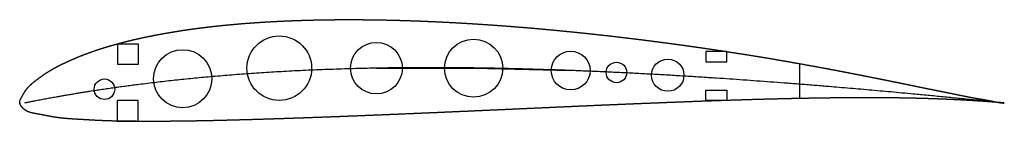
# Model space of a CAD drawing. Header units: centimetres. Extents: x 0 to 30.4, y -0.6 to 2.6.
import ezdxf

# ---------------------------------------------------------------- set-up
doc = ezdxf.new("R2010")
doc.units = ezdxf.units.CM
doc.header["$MEASUREMENT"] = 0
doc.layers.add('wing rib 16mm aleron cut v1_SD7032-099-88_1.0', color=7, linetype='Continuous')
doc.layers.add('wing rib 16mm aleron cut v1_Sketch1', color=7, linetype='Continuous')

msp = doc.modelspace()

# ---------------------------------------------------------------- linework, layer by layer
at = {"layer": 'wing rib 16mm aleron cut v1_SD7032-099-88_1.0'}
for p, q in [((3.024, 1.839), (3.659, 1.839)), ((3.024, 1.199), (3.024, 1.839)), ((3.659, 1.839), (3.659, 1.199)), ((21.828, 1.597), (21.188, 1.597)), ((21.188, 1.597), (21.188, 1.277)), ((21.828, 1.277), (21.828, 1.597)), ((21.188, 1.277), (21.828, 1.277)), ((24.075, 1.223), (24.075, 0.141)), ((3.659, 1.199), (3.024, 1.199)), ((11.013, 1.081), (14.013, 1.081)), ((14.013, 1.081), (17.012, 1.009)), ((21.188, 0.4), (21.828, 0.4)), ((21.188, 0.08), (21.188, 0.4)), ((21.828, 0.4), (21.828, 0.08)), ((3.651, 0.08), (3.011, 0.08)), ((3.011, 0.08), (3.011, -0.56)), ((3.651, -0.56), (3.651, 0.08)), ((21.828, 0.08), (21.188, 0.08)), ((3.011, -0.56), (3.651, -0.56))]:
    msp.add_line(p, q, dxfattribs=at)
for centre, radius in [((8.013, 1.081), 1), ((11.013, 1.081), 0.8), ((14.013, 1.081), 0.9), ((5.031, 0.755), 0.9), ((17.012, 1.009), 0.6), ((18.425, 0.948), 0.318), ((20.008, 0.864), 0.5), ((2.614, 0.428), 0.318)]:
    msp.add_circle(centre, radius, dxfattribs=at)
for points in [[(30.4, 0), (30.4, 0), (30.391, 0), (30.35, 0.003), (30.263, 0.012), (30.157, 0.03), (30.057, 0.052), (29.949, 0.075), (29.824, 0.098), (29.683, 0.122), (29.533, 0.147), (29.38, 0.175), (29.226, 0.204), (29.071, 0.235), (28.914, 0.268), (28.751, 0.302), (28.583, 0.336), (28.409, 0.371), (28.232, 0.407), (28.051, 0.443), (27.868, 0.48), (27.683, 0.518), (27.497, 0.557), (27.308, 0.596), (27.117, 0.635), (26.923, 0.675), (26.727, 0.715), (26.529, 0.755), (26.328, 0.795), (26.125, 0.835), (25.921, 0.876), (25.715, 0.916), (25.508, 0.956), (25.299, 0.997), (25.088, 1.037), (24.877, 1.077), (24.663, 1.117), (24.448, 1.156), (24.232, 1.195), (24.014, 1.234), (23.795, 1.273), (23.575, 1.312), (23.353, 1.35), (23.131, 1.387), (22.907, 1.425), (22.683, 1.462), (22.457, 1.498), (22.23, 1.534), (22.003, 1.57), (21.774, 1.606), (21.545, 1.64), (21.315, 1.675), (21.083, 1.709), (20.852, 1.742), (20.619, 1.775), (20.386, 1.808), (20.152, 1.84), (19.918, 1.871), (19.683, 1.902), (19.447, 1.933), (19.211, 1.963), (18.974, 1.992), (18.737, 2.021), (18.5, 2.049), (18.262, 2.077), (18.024, 2.104), (17.786, 2.13), (17.547, 2.156), (17.308, 2.182), (17.069, 2.206), (16.829, 2.23), (16.59, 2.254), (16.35, 2.276), (16.11, 2.298), (15.871, 2.32), (15.631, 2.34), (15.391, 2.36), (15.151, 2.379), (14.912, 2.398), (14.672, 2.415), (14.433, 2.432), (14.194, 2.448), (13.955, 2.463), (13.716, 2.478), (13.477, 2.492), (13.239, 2.504), (13.001, 2.516), (12.764, 2.527), (12.527, 2.538), (12.29, 2.547), (12.054, 2.555), (11.818, 2.563), (11.582, 2.569), (11.348, 2.575), (11.114, 2.58), (10.88, 2.583), (10.647, 2.586), (10.415, 2.587), (10.184, 2.588), (9.953, 2.588), (9.723, 2.586), (9.494, 2.583), (9.266, 2.58), (9.039, 2.575), (8.813, 2.569), (8.588, 2.562), (8.363, 2.553), (8.14, 2.544), (7.918, 2.533), (7.698, 2.521), (7.478, 2.508), (7.26, 2.493), (7.043, 2.478), (6.827, 2.461), (6.613, 2.442), (6.4, 2.422), (6.189, 2.401), (5.979, 2.378), (5.771, 2.354), (5.564, 2.328), (5.36, 2.301), (5.157, 2.272), (4.955, 2.241), (4.756, 2.209), (4.559, 2.176), (4.363, 2.141), (4.17, 2.104), (3.979, 2.066), (3.79, 2.026), (3.604, 1.985), (3.42, 1.941), (3.239, 1.896), (3.06, 1.849), (2.884, 1.8), (2.711, 1.75), (2.541, 1.697), (2.374, 1.643), (2.21, 1.586), (2.049, 1.527), (1.892, 1.466), (1.739, 1.403), (1.589, 1.338), (1.443, 1.272), (1.301, 1.205), (1.164, 1.136), (1.031, 1.064), (0.905, 0.989), (0.784, 0.911), (0.668, 0.83), (0.559, 0.75), (0.455, 0.67), (0.357, 0.591), (0.269, 0.506), (0.194, 0.413), (0.131, 0.312), (0.078, 0.213), (0.031, 0.131), (-0.004, 0.065), (-0.01, -0.002), (0.029, -0.087), (0.105, -0.175), (0.202, -0.247), (0.309, -0.292), (0.423, -0.318), (0.544, -0.338), (0.675, -0.362), (0.814, -0.39), (0.96, -0.419), (1.111, -0.445), (1.266, -0.466), (1.426, -0.481), (1.589, -0.492), (1.757, -0.503), (1.929, -0.513), (2.106, -0.523), (2.286, -0.534), (2.469, -0.543), (2.656, -0.551), (2.845, -0.557), (3.037, -0.561), (3.232, -0.564), (3.43, -0.566), (3.63, -0.567), (3.833, -0.568), (4.038, -0.569), (4.245, -0.569), (4.455, -0.568), (4.667, -0.567), (4.881, -0.565), (5.096, -0.562), (5.314, -0.559), (5.533, -0.555), (5.755, -0.551), (5.978, -0.546), (6.202, -0.541), (6.428, -0.535), (6.656, -0.529), (6.885, -0.523), (7.116, -0.517), (7.348, -0.51), (7.581, -0.503), (7.816, -0.495), (8.051, -0.488), (8.288, -0.48), (8.526, -0.471), (8.765, -0.463), (9.005, -0.455), (9.246, -0.446), (9.488, -0.437), (9.731, -0.428), (9.975, -0.418), (10.22, -0.409), (10.465, -0.399), (10.711, -0.389), (10.957, -0.379), (11.205, -0.369), (11.453, -0.359), (11.701, -0.349), (11.95, -0.338), (12.2, -0.328), (12.45, -0.317), (12.7, -0.306), (12.951, -0.295), (13.202, -0.284), (13.454, -0.273), (13.706, -0.262), (13.958, -0.251), (14.21, -0.239), (14.463, -0.228), (14.716, -0.217), (14.969, -0.205), (15.222, -0.194), (15.475, -0.182), (15.728, -0.171), (15.981, -0.159), (16.234, -0.148), (16.487, -0.137), (16.74, -0.125), (16.993, -0.114), (17.245, -0.103), (17.498, -0.091), (17.75, -0.08), (18.002, -0.069), (18.254, -0.059), (18.505, -0.048), (18.756, -0.037), (19.007, -0.027), (19.257, -0.017), (19.507, -0.007), (19.756, 0.003), (20.004, 0.013), (20.252, 0.023), (20.5, 0.032), (20.746, 0.042), (20.992, 0.051), (21.237, 0.06), (21.482, 0.068), (21.725, 0.076), (21.968, 0.085), (22.21, 0.092), (22.45, 0.1), (22.69, 0.107), (22.929, 0.114), (23.166, 0.12), (23.402, 0.126), (23.637, 0.132), (23.871, 0.137), (24.103, 0.142), (24.334, 0.146), (24.563, 0.15), (24.791, 0.154), (25.017, 0.157), (25.241, 0.159), (25.464, 0.161), (25.685, 0.163), (25.904, 0.164), (26.122, 0.164), (26.337, 0.164), (26.549, 0.163), (26.759, 0.162), (26.965, 0.16), (27.169, 0.157), (27.371, 0.153), (27.57, 0.149), (27.766, 0.144), (27.961, 0.139), (28.152, 0.133), (28.34, 0.127), (28.522, 0.12), (28.699, 0.112), (28.869, 0.104), (29.034, 0.096), (29.196, 0.087), (29.356, 0.078), (29.515, 0.068), (29.669, 0.058), (29.813, 0.049), (29.941, 0.039), (30.052, 0.03), (30.155, 0.021), (30.263, 0.012), (30.35, 0.005), (30.391, 0.001), (30.4, 0), (30.4, 0)], [(30.4, 0), (29.64, 0.079), (28.131, 0.232), (25.907, 0.441), (23.019, 0.68), (19.548, 0.908), (16.231, 1.057), (13.084, 1.119), (10.124, 1.086), (7.355, 0.954), (4.77, 0.729), (2.84, 0.479), (1.465, 0.254), (0.58, 0.087), (0.146, 0)]]:
    msp.add_open_spline(points, degree=5, dxfattribs=at)
msp.add_point((0, 0), dxfattribs=at)
at = {"layer": 'wing rib 16mm aleron cut v1_Sketch1'}
msp.add_point((0, 0), dxfattribs=at)

doc.saveas('drawing.dxf')
